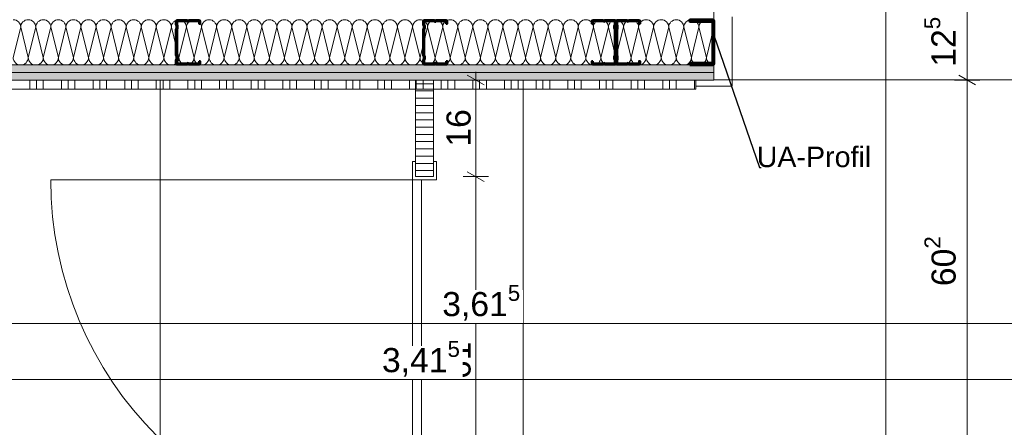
# Model space of a CAD drawing. Header units: metres. Extents: x -3.5 to 65.3, y -10.9 to 16.7.
# Tile 96 of 234: x 41.173 to 42.807, y 3.235 to 3.91. Entities that reach past the tile are written whole.
import ezdxf

# ---------------------------------------------------------------- set-up
doc = ezdxf.new("R2010")
doc.units = ezdxf.units.M
doc.header["$MEASUREMENT"] = 0
doc.linetypes.add('Wipeout_Contour', pattern=[1, 0, -1])
for name, color, linetype in [('102 - Bemaßung_ Beschriftung.Detail_ Ausschnitt', 7, 'Continuous'), ('654 - Abdeckung.Wand Belag', 7, 'Continuous'), ('660 - Unterkonstruktion.Trockenbau', 7, 'Continuous'), ('Neubau_102 - Bemaßung_ Beschriftung.Detail_ Ausschnitt', 7, 'Continuous'), ('Neubau_606 - Struktur.Wand Innen Ausbau', 7, 'Continuous'), ('Neubau_650 - Abdeckung.Fußboden Aufbau', 7, 'Continuous'), ('Neubau_702 - Einrichtung.Möbel Sanitär', 7, 'Continuous')]:
    doc.layers.add(name, color=color, linetype=linetype)
doc.styles.add('ERSTELLTER_STIL_1', font='txt')
doc.dimstyles.new('ERSTELLTER_STIL__1', dxfattribs={"dimtxt": 0.04, "dimasz": 0.02128, "dimexe": 0.18, "dimexo": 0.0625, "dimgap": 0, "dimtad": 1, "dimtih": 1, "dimtoh": 1, "dimzin": 0, "dimdsep": 46, "dimtxsty": 'ERSTELLTER_STIL_1', "dimblk": 'ARROWHEAD_2', "dimblk1": 'ARROWHEAD_2', "dimblk2": 'ARROWHEAD_2', "dimcen": 0.09, "dimse1": 1, "dimse2": 1, "dimclrd": 7, "dimclre": 7, "dimclrt": 7, "dimazin": 0, "dimtfac": 1, "dimtdec": 4, "dimtmove": 0, "dimatfit": 3, "dimfxl": 1, "dimtolj": 1, "dimtzin": 0, "dimarcsym": 0})
doc.dimstyles.new('ERSTELLTER_STIL__3', dxfattribs={"dimtxt": 0.04, "dimasz": 0.02128, "dimexe": 0.18, "dimexo": 0.0625, "dimgap": 0, "dimtad": 1, "dimzin": 0, "dimdsep": 46, "dimtxsty": 'ERSTELLTER_STIL_1', "dimblk": 'ARROWHEAD_2', "dimblk1": 'ARROWHEAD_2', "dimblk2": 'ARROWHEAD_2', "dimcen": 0.09, "dimse1": 1, "dimse2": 1, "dimclrd": 7, "dimclre": 7, "dimclrt": 7, "dimazin": 0, "dimtfac": 1, "dimtdec": 4, "dimtmove": 0, "dimatfit": 3, "dimfxl": 1, "dimtolj": 1, "dimtzin": 0, "dimarcsym": 0})
doc.dimstyles.new('ERSTELLTER_STIL__5', dxfattribs={"dimtxt": 0.04, "dimasz": 0.02128, "dimexe": 0.18, "dimexo": 0.0625, "dimgap": 0, "dimtad": 1, "dimtih": 1, "dimtoh": 1, "dimzin": 0, "dimdsep": 46, "dimtxsty": 'ERSTELLTER_STIL_1', "dimblk": 'ARROWHEAD_2', "dimblk1": 'ARROWHEAD_2', "dimblk2": 'ARROWHEAD_2', "dimcen": 0.09, "dimclrd": 7, "dimclre": 7, "dimclrt": 7, "dimazin": 0, "dimtfac": 1, "dimtdec": 4, "dimtmove": 0, "dimatfit": 3, "dimfxl": 1, "dimtolj": 1, "dimtzin": 0, "dimarcsym": 0})
doc.dimstyles.new('ERSTELLTER_STIL__7', dxfattribs={"dimtxt": 0.18, "dimasz": 0.010944, "dimexe": 0.18, "dimexo": 0.0625, "dimgap": 0, "dimtad": 0, "dimtih": 1, "dimtoh": 1, "dimdec": 4, "dimzin": 0, "dimdsep": 46, "dimcen": 0.09, "dimadec": 0, "dimazin": 0, "dimtfac": 1, "dimtdec": 4, "dimtmove": 0, "dimatfit": 3, "dimldrblk": 'ARROWHEAD_11', "dimfxl": 1, "dimtolj": 1, "dimtzin": 0, "dimarcsym": 0})
pattern_1 = [(45, (0, 0), (-0.0070710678, 0.0070710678), [0, -0.01])]

# ---------------------------------------------------------------- blocks, each defined once
blk = doc.blocks.new('*X68')
at = {"layer": 'Neubau_606 - Struktur.Wand Innen Ausbau', "color": 7, "linetype": 'Continuous', "lineweight": 5}
for p, q in [((41.175, 3.8975), (41.1625, 3.8475)), ((41.175, 3.8975), (41.1875, 3.8475)), ((41.2, 3.8975), (41.1875, 3.8475)), ((41.2, 3.8975), (41.2125, 3.8475)), ((41.225, 3.8975), (41.2125, 3.8475)), ((41.225, 3.8975), (41.2375, 3.8475)), ((41.25, 3.8975), (41.2375, 3.8475)), ((41.25, 3.8975), (41.2625, 3.8475)), ((41.275, 3.8975), (41.2625, 3.8475)), ((41.275, 3.8975), (41.2875, 3.8475)), ((41.3, 3.8975), (41.2875, 3.8475)), ((41.3, 3.8975), (41.3125, 3.8475)), ((41.325, 3.8975), (41.3125, 3.8475)), ((41.325, 3.8975), (41.3375, 3.8475)), ((41.35, 3.8975), (41.3375, 3.8475)), ((41.35, 3.8975), (41.3625, 3.8475)), ((41.375, 3.8975), (41.3625, 3.8475)), ((41.375, 3.8975), (41.3875, 3.8475)), ((41.4, 3.8975), (41.3875, 3.8475)), ((41.4, 3.8975), (41.4125, 3.8475)), ((41.425, 3.8975), (41.4125, 3.8475)), ((41.425, 3.8975), (41.4375, 3.8475)), ((41.45, 3.8975), (41.4375, 3.8475)), ((41.45, 3.8975), (41.4625, 3.8475)), ((41.475, 3.8975), (41.4625, 3.8475)), ((41.475, 3.8975), (41.4875, 3.8475)), ((41.5, 3.8975), (41.4875, 3.8475)), ((41.5, 3.8975), (41.5125, 3.8475)), ((41.525, 3.8975), (41.5125, 3.8475)), ((41.525, 3.8975), (41.5375, 3.8475)), ((41.55, 3.8975), (41.5375, 3.8475)), ((41.55, 3.8975), (41.5625, 3.8475)), ((41.575, 3.8975), (41.5625, 3.8475)), ((41.575, 3.8975), (41.5875, 3.8475)), ((41.6, 3.8975), (41.5875, 3.8475)), ((41.6, 3.8975), (41.6125, 3.8475)), ((41.625, 3.8975), (41.6125, 3.8475)), ((41.625, 3.8975), (41.6375, 3.8475)), ((41.65, 3.8975), (41.6375, 3.8475)), ((41.65, 3.8975), (41.6625, 3.8475)), ((41.675, 3.8975), (41.6625, 3.8475)), ((41.675, 3.8975), (41.6875, 3.8475)), ((41.7, 3.8975), (41.6875, 3.8475)), ((41.7, 3.8975), (41.7125, 3.8475)), ((41.725, 3.8975), (41.7125, 3.8475)), ((41.725, 3.8975), (41.7375, 3.8475)), ((41.75, 3.8975), (41.7375, 3.8475)), ((41.75, 3.8975), (41.7625, 3.8475)), ((41.775, 3.8975), (41.7625, 3.8475)), ((41.775, 3.8975), (41.7875, 3.8475)), ((41.8, 3.8975), (41.7875, 3.8475)), ((41.8, 3.8975), (41.8125, 3.8475)), ((41.825, 3.8975), (41.8125, 3.8475)), ((41.825, 3.8975), (41.8375, 3.8475)), ((41.85, 3.8975), (41.8375, 3.8475)), ((41.85, 3.8975), (41.8625, 3.8475)), ((41.875, 3.8975), (41.8625, 3.8475)), ((41.875, 3.8975), (41.8875, 3.8475)), ((41.9, 3.8975), (41.8875, 3.8475)), ((41.9, 3.8975), (41.9125, 3.8475)), ((41.925, 3.8975), (41.9125, 3.8475)), ((41.925, 3.8975), (41.9375, 3.8475)), ((41.95, 3.8975), (41.9375, 3.8475)), ((41.95, 3.8975), (41.9625, 3.8475)), ((41.975, 3.8975), (41.9625, 3.8475)), ((41.975, 3.8975), (41.9875, 3.8475)), ((42, 3.8975), (41.9875, 3.8475)), ((42, 3.8975), (42.0125, 3.8475)), ((42.025, 3.8975), (42.0125, 3.8475)), ((42.025, 3.8975), (42.0375, 3.8475)), ((42.05, 3.8975), (42.0375, 3.8475)), ((42.05, 3.8975), (42.0625, 3.8475)), ((42.075, 3.8975), (42.0625, 3.8475)), ((42.075, 3.8975), (42.0875, 3.8475)), ((42.1, 3.8975), (42.0875, 3.8475)), ((42.1, 3.8975), (42.1125, 3.8475)), ((42.125, 3.8975), (42.1125, 3.8475)), ((42.125, 3.8975), (42.1375, 3.8475)), ((42.15, 3.8975), (42.1375, 3.8475)), ((42.15, 3.8975), (42.1625, 3.8475)), ((42.175, 3.8975), (42.1625, 3.8475)), ((42.175, 3.8975), (42.1875, 3.8475)), ((42.2, 3.8975), (42.1875, 3.8475)), ((42.2, 3.8975), (42.2125, 3.8475)), ((42.225, 3.8975), (42.2125, 3.8475)), ((42.225, 3.8975), (42.2375, 3.8475)), ((42.25, 3.8975), (42.2375, 3.8475)), ((42.25, 3.8975), (42.2625, 3.8475)), ((42.275, 3.8975), (42.2625, 3.8475)), ((42.275, 3.8975), (42.2875, 3.8475)), ((42.3, 3.8975), (42.2875, 3.8475)), ((42.3, 3.8975), (42.3125, 3.8475)), ((42.325, 3.8974), (42.3125, 3.8475))]:
    blk.add_line(p, q, dxfattribs=at)
for centre, start, end in [((41.1625, 3.8975), 360, 90), ((41.1875, 3.8975), 90, 180), ((41.1875, 3.8975), 360, 90), ((41.2125, 3.8975), 90, 180), ((41.2125, 3.8975), 360, 90), ((41.2375, 3.8975), 90, 180), ((41.2375, 3.8975), 360, 90), ((41.2625, 3.8975), 90, 180), ((41.2625, 3.8975), 360, 90), ((41.2875, 3.8975), 90, 180), ((41.2875, 3.8975), 360, 90), ((41.3125, 3.8975), 90, 180), ((41.3125, 3.8975), 360, 90), ((41.3375, 3.8975), 90, 180), ((41.3375, 3.8975), 360, 90), ((41.3625, 3.8975), 90, 180), ((41.3625, 3.8975), 360, 90), ((41.3875, 3.8975), 90, 180), ((41.3875, 3.8975), 360, 90), ((41.4125, 3.8975), 90, 180), ((41.4125, 3.8975), 360, 90), ((41.4375, 3.8975), 90, 180), ((41.4375, 3.8975), 360, 90), ((41.4625, 3.8975), 90, 180), ((41.4625, 3.8975), 360, 90), ((41.4875, 3.8975), 90, 180), ((41.4875, 3.8975), 360, 90), ((41.5125, 3.8975), 90, 180), ((41.5125, 3.8975), 360, 90), ((41.5375, 3.8975), 90, 180), ((41.5375, 3.8975), 360, 90), ((41.5625, 3.8975), 90, 180), ((41.5625, 3.8975), 360, 90), ((41.5875, 3.8975), 90, 180), ((41.5875, 3.8975), 360, 90), ((41.6125, 3.8975), 90, 180), ((41.6125, 3.8975), 360, 90), ((41.6375, 3.8975), 90, 180), ((41.6375, 3.8975), 360, 90), ((41.6625, 3.8975), 90, 180), ((41.6625, 3.8975), 360, 90), ((41.6875, 3.8975), 90, 180), ((41.6875, 3.8975), 360, 90), ((41.7125, 3.8975), 90, 180), ((41.7125, 3.8975), 360, 90), ((41.7375, 3.8975), 90, 180), ((41.7375, 3.8975), 360, 90), ((41.7625, 3.8975), 90, 180), ((41.7625, 3.8975), 360, 90), ((41.7875, 3.8975), 90, 180), ((41.7875, 3.8975), 360, 90), ((41.8125, 3.8975), 90, 180), ((41.8125, 3.8975), 360, 90), ((41.8375, 3.8975), 90, 180), ((41.8375, 3.8975), 360, 90), ((41.8625, 3.8975), 90, 180), ((41.8625, 3.8975), 360, 90), ((41.8875, 3.8975), 90, 180), ((41.8875, 3.8975), 360, 90), ((41.9125, 3.8975), 90, 180), ((41.9125, 3.8975), 360, 90), ((41.9375, 3.8975), 90, 180), ((41.9375, 3.8975), 360, 90), ((41.9625, 3.8975), 90, 180), ((41.9625, 3.8975), 360, 90), ((41.9875, 3.8975), 90, 180), ((41.9875, 3.8975), 360, 90), ((42.0125, 3.8975), 90, 180), ((42.0125, 3.8975), 360, 90), ((42.0375, 3.8975), 90, 180), ((42.0375, 3.8975), 360, 90), ((42.0625, 3.8975), 90, 180), ((42.0625, 3.8975), 360, 90), ((42.0875, 3.8975), 90, 180), ((42.0875, 3.8975), 360, 90), ((42.1125, 3.8975), 90, 180), ((42.1125, 3.8975), 360, 90), ((42.1375, 3.8975), 90, 180), ((42.1375, 3.8975), 360, 90), ((42.1625, 3.8975), 90, 180), ((42.1625, 3.8975), 360, 90), ((42.1875, 3.8975), 90, 180), ((42.1875, 3.8975), 360, 90), ((42.2125, 3.8975), 90, 180), ((42.2125, 3.8975), 360, 90), ((42.2375, 3.8975), 90, 180), ((42.2375, 3.8975), 360, 90), ((42.2625, 3.8975), 90, 180), ((42.2625, 3.8975), 360, 90), ((42.2875, 3.8975), 90, 180), ((42.2875, 3.8975), 360, 90), ((42.3125, 3.8975), 90, 180), ((42.3125, 3.8975), 2.6565, 90), ((42.325, 3.9225), 269.9384, 270), ((41.175, 3.8475), 180, 270), ((41.175, 3.8475), 270, 360), ((41.2, 3.8475), 180, 270), ((41.2, 3.8475), 270, 360), ((41.225, 3.8475), 180, 270), ((41.225, 3.8475), 270, 360), ((41.25, 3.8475), 180, 270), ((41.25, 3.8475), 270, 360), ((41.275, 3.8475), 180, 270), ((41.275, 3.8475), 270, 360), ((41.3, 3.8475), 180, 270), ((41.3, 3.8475), 270, 360), ((41.325, 3.8475), 180, 270), ((41.325, 3.8475), 270, 360), ((41.35, 3.8475), 180, 270), ((41.35, 3.8475), 270, 360), ((41.375, 3.8475), 180, 270), ((41.375, 3.8475), 270, 360), ((41.4, 3.8475), 180, 270), ((41.4, 3.8475), 270, 360), ((41.425, 3.8475), 180, 270), ((41.425, 3.8475), 270, 360), ((41.45, 3.8475), 180, 270), ((41.45, 3.8475), 270, 360), ((41.475, 3.8475), 180, 270), ((41.475, 3.8475), 270, 360), ((41.5, 3.8475), 180, 270), ((41.5, 3.8475), 270, 360), ((41.525, 3.8475), 180, 270), ((41.525, 3.8475), 270, 360), ((41.55, 3.8475), 180, 270), ((41.55, 3.8475), 270, 360), ((41.575, 3.8475), 180, 270), ((41.575, 3.8475), 270, 360), ((41.6, 3.8475), 180, 270), ((41.6, 3.8475), 270, 360), ((41.625, 3.8475), 180, 270), ((41.625, 3.8475), 270, 360), ((41.65, 3.8475), 180, 270), ((41.65, 3.8475), 270, 360), ((41.675, 3.8475), 180, 270), ((41.675, 3.8475), 270, 360), ((41.7, 3.8475), 180, 270), ((41.7, 3.8475), 270, 360), ((41.725, 3.8475), 180, 270), ((41.725, 3.8475), 270, 360), ((41.75, 3.8475), 180, 270), ((41.75, 3.8475), 270, 360), ((41.775, 3.8475), 180, 270), ((41.775, 3.8475), 270, 360), ((41.8, 3.8475), 180, 270), ((41.8, 3.8475), 270, 360), ((41.825, 3.8475), 180, 270), ((41.825, 3.8475), 270, 360), ((41.85, 3.8475), 180, 270), ((41.85, 3.8475), 270, 360), ((41.875, 3.8475), 180, 270), ((41.875, 3.8475), 270, 360), ((41.9, 3.8475), 180, 270), ((41.9, 3.8475), 270, 360), ((41.925, 3.8475), 180, 270), ((41.925, 3.8475), 270, 360), ((41.95, 3.8475), 180, 270), ((41.95, 3.8475), 270, 360), ((41.975, 3.8475), 180, 270), ((41.975, 3.8475), 270, 360), ((42, 3.8475), 180, 270), ((42, 3.8475), 270, 360), ((42.025, 3.8475), 180, 270), ((42.025, 3.8475), 270, 360), ((42.05, 3.8475), 180, 270), ((42.05, 3.8475), 270, 360), ((42.075, 3.8475), 180, 270), ((42.075, 3.8475), 270, 360), ((42.1, 3.8475), 180, 270), ((42.1, 3.8475), 270, 360), ((42.125, 3.8475), 180, 270), ((42.125, 3.8475), 270, 360), ((42.15, 3.8475), 180, 270), ((42.15, 3.8475), 270, 360), ((42.175, 3.8475), 180, 270), ((42.175, 3.8475), 270, 360), ((42.2, 3.8475), 180, 270), ((42.2, 3.8475), 270, 360), ((42.225, 3.8475), 180, 270), ((42.225, 3.8475), 270, 360), ((42.25, 3.8475), 180, 270), ((42.25, 3.8475), 270, 360), ((42.275, 3.8475), 180, 270), ((42.275, 3.8475), 270, 360), ((42.3, 3.8475), 180, 270), ((42.3, 3.8475), 270, 360), ((42.325, 3.8475), 180, 269.9384)]:
    blk.add_arc(centre, 0.0125, start, end, dxfattribs=at)
blk = doc.blocks.new('*X91')
at = {"layer": '654 - Abdeckung.Wand Belag', "color": 7, "linetype": 'Continuous', "lineweight": 5}
for p, q in [((41.16, 3.81), (41.2125, 3.81)), ((41.19, 3.81), (41.19, 3.795)), ((41.2012, 3.81), (41.2012, 3.795)), ((41.2125, 3.81), (41.2125, 3.795)), ((41.2125, 3.81), (41.265, 3.81)), ((41.2425, 3.81), (41.2425, 3.795)), ((41.2537, 3.81), (41.2537, 3.795)), ((41.265, 3.81), (41.265, 3.795)), ((41.265, 3.81), (41.3175, 3.81)), ((41.295, 3.81), (41.295, 3.795)), ((41.3062, 3.81), (41.3062, 3.795)), ((41.3175, 3.81), (41.3175, 3.795)), ((41.3175, 3.81), (41.37, 3.81)), ((41.3475, 3.81), (41.3475, 3.795)), ((41.3587, 3.81), (41.3587, 3.795)), ((41.37, 3.81), (41.37, 3.795)), ((41.37, 3.81), (41.4225, 3.81)), ((41.4, 3.81), (41.4, 3.795)), ((41.4112, 3.81), (41.4112, 3.795)), ((41.4225, 3.81), (41.4225, 3.795)), ((41.4225, 3.81), (41.475, 3.81)), ((41.4525, 3.81), (41.4525, 3.795)), ((41.4637, 3.81), (41.4637, 3.795)), ((41.475, 3.81), (41.475, 3.795)), ((41.475, 3.81), (41.5075, 3.81)), ((41.505, 3.81), (41.505, 3.795)), ((41.5162, 3.81), (41.5162, 3.795)), ((41.5275, 3.81), (41.5275, 3.795)), ((41.5575, 3.81), (41.5575, 3.795)), ((41.5687, 3.81), (41.5687, 3.795)), ((41.58, 3.81), (41.58, 3.795)), ((41.61, 3.81), (41.61, 3.795)), ((41.6212, 3.81), (41.6212, 3.795)), ((41.6325, 3.81), (41.6325, 3.795)), ((41.6625, 3.81), (41.6625, 3.795)), ((41.6737, 3.81), (41.6737, 3.795)), ((41.685, 3.81), (41.685, 3.795)), ((41.715, 3.81), (41.715, 3.795)), ((41.7262, 3.81), (41.7262, 3.795)), ((41.7375, 3.81), (41.7375, 3.795)), ((41.7675, 3.81), (41.7675, 3.795)), ((41.7787, 3.81), (41.7787, 3.795)), ((41.79, 3.81), (41.79, 3.795)), ((41.82, 3.81), (41.82, 3.795)), ((41.8312, 3.81), (41.8312, 3.795)), ((41.8425, 3.81), (41.8425, 3.795)), ((41.8725, 3.81), (41.8725, 3.795)), ((41.8837, 3.81), (41.8837, 3.795)), ((41.895, 3.81), (41.895, 3.795)), ((41.925, 3.81), (41.925, 3.795)), ((41.9362, 3.81), (41.9362, 3.795)), ((41.9475, 3.81), (41.9475, 3.795)), ((41.9775, 3.81), (41.9775, 3.795)), ((41.9887, 3.81), (41.9887, 3.795)), ((42, 3.81), (42, 3.795)), ((42.03, 3.81), (42.03, 3.795)), ((42.0412, 3.81), (42.0412, 3.795)), ((42.0525, 3.81), (42.0525, 3.795)), ((42.0825, 3.81), (42.0825, 3.795)), ((42.0937, 3.81), (42.0937, 3.795)), ((42.105, 3.81), (42.105, 3.795)), ((42.135, 3.81), (42.135, 3.795)), ((42.1462, 3.81), (42.1462, 3.795)), ((42.1575, 3.81), (42.1575, 3.795)), ((42.1875, 3.81), (42.1875, 3.795)), ((42.1987, 3.81), (42.1987, 3.795)), ((42.21, 3.81), (42.21, 3.795)), ((42.24, 3.81), (42.24, 3.795)), ((42.2512, 3.81), (42.2512, 3.795)), ((42.2625, 3.81), (42.2625, 3.795)), ((42.2925, 3.81), (42.2925, 3.795))]:
    blk.add_line(p, q, dxfattribs=at)
blk = doc.blocks.new('*D177')
at = {"layer": '102 - Bemaßung_ Beschriftung.Detail_ Ausschnitt', "color": 7, "linetype": 'Continuous', "lineweight": 5}
for p, q in [((41.8519, 1.0833), (41.868, 1.1113)), ((41.873, 1.1113), (41.8569, 1.0833)), ((41.8649, 1.0763), (41.8649, 1.1183)), ((43.5531, 1.1113), (43.5369, 1.0833)), ((43.545, 1.0763), (43.545, 1.1183)), ((41.8649, 1.0973), (43.545, 1.0973))]:
    blk.add_line(p, q, dxfattribs=at)
at = {"layer": '102 - Bemaßung_ Beschriftung.Detail_ Ausschnitt', "color": 7, "lineweight": 5, "insert": (42.6518, 1.1053), "char_height": 0.04, "attachment_point": 7, "style": 'ERSTELLTER_STIL_1'}
blk.add_mtext('\\A1;{\\pql;\\fArial|b0|i0|c0|p38;1,68}', dxfattribs=at)
blk = doc.blocks.new('ARROWHEAD_2')
at = {"color": 0, "linetype": 'Continuous', "lineweight": 0}
for p, q in [((0, 0), (-1, 0)), ((-0.378, -0.655), (0.378, 0.655))]:
    blk.add_line(p, q, dxfattribs=at)
blk = doc.blocks.new('*D303')
at = {"layer": '102 - Bemaßung_ Beschriftung.Detail_ Ausschnitt', "color": 7, "linetype": 'Continuous', "lineweight": 5}
for p, q in [((41.9509, 3.65), (41.9089, 3.65)), ((41.9159, 3.658), (41.9439, 3.6419)), ((41.9299, 3.04), (41.9299, 3.65)), ((41.9509, 3.04), (41.9089, 3.04)), ((41.9159, 3.048), (41.9439, 3.0319))]:
    blk.add_line(p, q, dxfattribs=at)
at = {"layer": '102 - Bemaßung_ Beschriftung.Detail_ Ausschnitt', "color": 7, "lineweight": 5, "insert": (41.9219, 3.3146), "char_height": 0.04, "attachment_point": 7, "rotation": 90, "style": 'ERSTELLTER_STIL_1'}
blk.add_mtext('\\A1;{\\pql;\\fArial|b0|i0|c0|p38;61}', dxfattribs=at)
blk = doc.blocks.new('*D304')
at = {"layer": '102 - Bemaßung_ Beschriftung.Detail_ Ausschnitt', "color": 7, "linetype": 'Continuous', "lineweight": 5}
for p, q in [((41.9299, 3.81), (41.9299, 3.8237)), ((41.9509, 3.81), (41.9089, 3.81)), ((41.9439, 3.8019), (41.9159, 3.8181)), ((41.9299, 3.65), (41.9299, 3.81)), ((41.9509, 3.65), (41.9089, 3.65)), ((41.9159, 3.658), (41.9439, 3.6419))]:
    blk.add_line(p, q, dxfattribs=at)
at = {"layer": '102 - Bemaßung_ Beschriftung.Detail_ Ausschnitt', "color": 7, "lineweight": 5, "insert": (41.9219, 3.6996), "char_height": 0.04, "attachment_point": 7, "rotation": 90, "style": 'ERSTELLTER_STIL_1'}
blk.add_mtext('\\A1;{\\pql;\\fArial|b0|i0|c0|p38;16}', dxfattribs=at)
blk = doc.blocks.new('*D367')
at = {"layer": '102 - Bemaßung_ Beschriftung.Detail_ Ausschnitt', "color": 7, "linetype": 'Continuous', "lineweight": 5}
for p, q in [((42.731, 3.8181), (42.759, 3.8019)), ((42.745, 3.208), (42.745, 3.81)), ((42.766, 3.208), (42.724, 3.208)), ((42.731, 3.2161), (42.759, 3.1999))]:
    blk.add_line(p, q, dxfattribs=at)
at = {"layer": '102 - Bemaßung_ Beschriftung.Detail_ Ausschnitt', "color": 7, "lineweight": 5, "insert": (42.7376, 3.4686), "char_height": 0.04, "attachment_point": 7, "rotation": 90, "style": 'ERSTELLTER_STIL_1'}
blk.add_mtext('\\A1;{\\pql;\\fArial|b0|i0|c0|p38;60\\fArial|b0|i0|c0|p38;\\A1{\\H.66x;\\S2^  ;}}', dxfattribs=at)
blk = doc.blocks.new('*D368')
at = {"layer": '102 - Bemaßung_ Beschriftung.Detail_ Ausschnitt', "color": 7, "linetype": 'Continuous', "lineweight": 5}
for p, q in [((42.731, 3.9431), (42.759, 3.9269)), ((42.766, 3.935), (42.724, 3.935)), ((42.745, 3.81), (42.745, 3.935)), ((42.766, 3.81), (42.724, 3.81)), ((42.731, 3.8181), (42.759, 3.8019)), ((42.745, 3.208), (42.745, 3.81))]:
    blk.add_line(p, q, dxfattribs=at)
at = {"layer": '102 - Bemaßung_ Beschriftung.Detail_ Ausschnitt', "color": 7, "lineweight": 5, "insert": (42.7374, 3.8321), "char_height": 0.04, "attachment_point": 7, "rotation": 90, "style": 'ERSTELLTER_STIL_1'}
blk.add_mtext('\\A1;{\\pql;\\fArial|b0|i0|c0|p38;12\\fArial|b0|i0|c0|p38;\\A1{\\H.66x;\\S5^  ;}}', dxfattribs=at)
blk = doc.blocks.new('*D420')
at = {"layer": '102 - Bemaßung_ Beschriftung.Detail_ Ausschnitt', "color": 7, "linetype": 'Continuous', "lineweight": 5}
for p, q in [((43.745, 3.3859), (43.745, 3.89)), ((40.13, 3.3859), (40.13, 3.465)), ((40.1381, 3.4209), (40.1219, 3.3929)), ((43.7531, 3.4209), (43.7369, 3.3929)), ((40.1163, 3.4069), (40.13, 3.4069)), ((40.13, 3.4069), (43.745, 3.4069))]:
    blk.add_line(p, q, dxfattribs=at)
at = {"color": 254, "linetype": 'Wipeout_Contour', "lineweight": 0, "ltscale": 168.323214}
blk.add_wipeout([(41.8668, 3.4074), (42.0082, 3.4074), (42.0082, 3.4624), (41.8668, 3.4624)], dxfattribs=at).dxf.layer = '102 - Bemaßung_ Beschriftung.Detail_ Ausschnitt'
at = {"layer": '102 - Bemaßung_ Beschriftung.Detail_ Ausschnitt', "color": 7, "lineweight": 5, "insert": (41.8743, 3.4072), "char_height": 0.04, "attachment_point": 7, "style": 'ERSTELLTER_STIL_1'}
blk.add_mtext('\\A1;{\\pql;\\fArial|b0|i0|c0|p38;3,61\\fArial|b0|i0|c0|p38;\\A1{\\H.66x;\\S5^  ;}}', dxfattribs=at)
blk = doc.blocks.new('*D424')
at = {"layer": '102 - Bemaßung_ Beschriftung.Detail_ Ausschnitt', "color": 7, "linetype": 'Continuous', "lineweight": 5}
for p, q in [((40.13, 3.2932), (40.13, 3.3352)), ((40.1381, 3.3282), (40.1219, 3.3002)), ((43.5531, 3.3282), (43.5369, 3.3002)), ((40.13, 3.3142), (43.545, 3.3142))]:
    blk.add_line(p, q, dxfattribs=at)
at = {"color": 254, "linetype": 'Wipeout_Contour', "lineweight": 0, "ltscale": 167.894634}
blk.add_wipeout([(41.7668, 3.3147), (41.9082, 3.3147), (41.9082, 3.3697), (41.7668, 3.3697)], dxfattribs=at).dxf.layer = '102 - Bemaßung_ Beschriftung.Detail_ Ausschnitt'
at = {"layer": '102 - Bemaßung_ Beschriftung.Detail_ Ausschnitt', "color": 7, "lineweight": 5, "insert": (41.7743, 3.3144), "char_height": 0.04, "attachment_point": 7, "style": 'ERSTELLTER_STIL_1'}
blk.add_mtext('\\A1;{\\pql;\\fArial|b0|i0|c0|p38;3,41\\fArial|b0|i0|c0|p38;\\A1{\\H.66x;\\S5^  ;}}', dxfattribs=at)
blk = doc.blocks.new('*D425')
at = {"layer": '102 - Bemaßung_ Beschriftung.Detail_ Ausschnitt', "color": 7, "linetype": 'Continuous', "lineweight": 5}
for p, q in [((43.545, 3.2932), (43.545, 3.3352)), ((43.965, 3.2932), (43.965, 3.3352)), ((43.5531, 3.3282), (43.5369, 3.3002)), ((43.9731, 3.3282), (43.9569, 3.3002)), ((40.13, 3.3142), (43.545, 3.3142)), ((43.545, 3.3142), (43.965, 3.3142))]:
    blk.add_line(p, q, dxfattribs=at)
at = {"color": 254, "linetype": 'Wipeout_Contour', "lineweight": 0, "ltscale": 175.540992}
blk.add_wipeout([(43.7171, 3.3147), (43.7928, 3.3147), (43.7928, 3.3697), (43.7171, 3.3697)], dxfattribs=at).dxf.layer = '102 - Bemaßung_ Beschriftung.Detail_ Ausschnitt'
at = {"layer": '102 - Bemaßung_ Beschriftung.Detail_ Ausschnitt', "color": 7, "lineweight": 5, "insert": (43.7246, 3.3222), "char_height": 0.04, "attachment_point": 7, "style": 'ERSTELLTER_STIL_1'}
blk.add_mtext('\\A1;{\\pql;\\fArial|b0|i0|c0|p38;42}', dxfattribs=at)
blk = doc.blocks.new('ARROWHEAD_11')
at = {"color": 0, "linetype": 'Continuous', "lineweight": 0}
blk.add_line((0, 0), (-1, 0), dxfattribs=at)
at = {"color": 0, "linetype": 'Continuous', "lineweight": 0, "const_width": 0.25, "flags": 128}
blk.add_lwpolyline([(-0.125, 0, 1), (0.125, 0, 1)], format="xyb", close=True, dxfattribs=at)

msp = doc.modelspace()

# ---------------------------------------------------------------- hatches: boundary and pattern name
at = {"layer": 'Neubau_606 - Struktur.Wand Innen Ausbau', "linetype": 'Continuous', "lineweight": 0, "true_color": 0x000000}
h = msp.add_hatch(dxfattribs=at)
h.set_pattern_fill('Gips_0001', color=18, style=0, pattern_type=2)
h.set_pattern_definition(pattern_1)
h.paths.add_polyline_path([(40.13, 3.8225), (42.325, 3.8225), (42.325, 3.835), (40.13, 3.835)])
h = msp.add_hatch(dxfattribs=at)
h.set_pattern_fill('Gips_0001', color=18, style=0, pattern_type=2)
h.set_pattern_definition(pattern_1)
h.paths.add_polyline_path([(42.325, 3.8225), (40.13, 3.8225), (40.13, 3.81), (42.325, 3.81)])
at = {"layer": 'Neubau_650 - Abdeckung.Fußboden Aufbau', "linetype": 'Continuous', "lineweight": 13, "true_color": 0xafafaf}
h = msp.add_hatch(dxfattribs=at)
h.set_pattern_fill('Raster_60x60_Fuge_2mm_0001', color=253, style=0, pattern_type=2)
h.set_pattern_definition([(0, (42.61, 3.81), (0, 0.602), []), (90, (42.61, 3.81), (-0.602, 0), [])])
h.paths.add_polyline_path([(42.325, 3.81), (40.38, 3.81), (40.38, 0.255), (43.545, 0.255), (43.545, 0.33, -0.414214), (43.495, 0.28, -0.414214), (43.445, 0.33, -0.414214), (43.395, 0.28, -0.414214), (43.345, 0.33, -0.414214), (43.395, 0.38, -0.414214), (43.445, 0.33, -0.414214), (43.495, 0.38, -0.414214), (43.545, 0.33), (43.545, 3.81), (43.21, 3.81), (43.21, 3.935), (42.325, 3.935)])
at = {"layer": 'Neubau_702 - Einrichtung.Möbel Sanitär', "linetype": 'Continuous', "lineweight": 0, "true_color": 0x000000}
h = msp.add_hatch(dxfattribs=at)
h.set_pattern_fill('Holz__Sperrholz_1_0001', color=18, style=0, pattern_type=2)
h.set_pattern_definition([(0, (0, 0), (0, 0.0120000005), [])])
h.paths.add_polyline_path([(41.8299, 3.81), (41.8299, 3.65), (41.8599, 3.65), (41.8599, 3.81)])

# ---------------------------------------------------------------- linework, layer by layer
at = {"layer": '654 - Abdeckung.Wand Belag', "color": 7, "linetype": 'Continuous', "lineweight": 5, "flags": 128}
for points in [[(42.295, 3.81), (40.38, 3.81)], [(42.295, 3.795), (42.295, 3.81)], [(40.38, 3.795), (42.295, 3.795)]]:
    msp.add_lwpolyline(points, dxfattribs=at)
at = {"layer": 'Neubau_606 - Struktur.Wand Innen Ausbau', "color": 1, "linetype": 'Continuous', "lineweight": 13}
for p, q in [((42.325, 3.935), (42.325, 3.81)), ((42.355, 3.8), (42.355, 3.915)), ((42.325, 3.81), (42.295, 3.81)), ((42.295, 3.81), (42.295, 3.8)), ((42.295, 3.8), (42.355, 3.8))]:
    msp.add_line(p, q, dxfattribs=at)
at = {"layer": 'Neubau_606 - Struktur.Wand Innen Ausbau', "color": 1, "linetype": 'Continuous', "lineweight": 5}
for p, q in [((42.325, 3.9225), (42.325, 3.91)), ((42.325, 3.9225), (42.325, 3.91)), ((42.325, 3.9225), (42.325, 3.91)), ((42.325, 3.91), (42.325, 3.835)), ((42.325, 3.91), (42.325, 3.835)), ((42.325, 3.91), (42.325, 3.835)), ((40.13, 3.835), (42.325, 3.835)), ((40.13, 3.8225), (42.325, 3.8225)), ((42.325, 3.835), (42.325, 3.8225)), ((42.325, 3.835), (42.325, 3.8225)), ((42.325, 3.835), (42.325, 3.8225)), ((42.325, 3.8225), (42.325, 3.81)), ((42.325, 3.8225), (42.325, 3.81)), ((42.325, 3.8225), (42.325, 3.81))]:
    msp.add_line(p, q, dxfattribs=at)
at = {"layer": 'Neubau_606 - Struktur.Wand Innen Ausbau', "color": 1, "linetype": 'Continuous', "lineweight": 5, "flags": 128}
msp.add_lwpolyline([(40.38, 3.81), (42.325, 3.81)], dxfattribs=at)
at = {"layer": 'Neubau_650 - Abdeckung.Fußboden Aufbau', "color": 1, "linetype": 'Continuous', "lineweight": 13, "flags": 128}
msp.add_lwpolyline([(43.545, 0.33), (43.545, 0.255), (40.38, 0.255), (40.38, 3.81), (42.325, 3.81), (42.325, 3.935)], dxfattribs=at)
at = {"layer": 'Neubau_702 - Einrichtung.Möbel Sanitär', "color": 1, "linetype": 'Continuous', "lineweight": 13}
for p, q in [((41.8249, 3.645), (41.8249, 3.675)), ((41.8249, 3.675), (41.8299, 3.675)), ((41.8299, 3.675), (41.8299, 3.65)), ((41.8599, 3.65), (41.8599, 3.675)), ((41.8599, 3.675), (41.8649, 3.675)), ((41.8649, 3.675), (41.8649, 3.645)), ((41.8249, 3.645), (41.2249, 3.645)), ((41.8399, 3.645), (41.8249, 3.645)), ((41.8399, 3.645), (41.8249, 3.645)), ((41.8249, 3.645), (41.8249, 3.045)), ((41.8299, 3.65), (41.8599, 3.65)), ((41.8649, 3.645), (41.8399, 3.645)), ((41.8399, 3.045), (41.8399, 3.645))]:
    msp.add_line(p, q, dxfattribs=at)
at = {"layer": 'Neubau_702 - Einrichtung.Möbel Sanitär', "color": 1, "linetype": 'Continuous', "lineweight": 18}
msp.add_line((41.8299, 3.65), (41.8599, 3.65), dxfattribs=at)
msp.add_line((41.8299, 3.65), (41.8599, 3.65), dxfattribs=at)
msp.add_line((41.8299, 3.65), (41.8599, 3.65), dxfattribs=at)
at = {"layer": 'Neubau_702 - Einrichtung.Möbel Sanitär', "color": 1, "linetype": 'Continuous', "lineweight": 18, "flags": 128}
for points in [[(41.8299, 3.81), (41.8299, 3.65)], [(41.8599, 3.81), (41.8299, 3.81)], [(41.8599, 3.65), (41.8599, 3.81)]]:
    msp.add_lwpolyline(points, dxfattribs=at)
at = {"layer": 'Neubau_702 - Einrichtung.Möbel Sanitär', "color": 1, "linetype": 'Continuous', "lineweight": 9}
msp.add_arc((41.8249, 3.645), 0.6, 180, 270, dxfattribs=at)

# ---------------------------------------------------------------- block references
at = {"layer": '654 - Abdeckung.Wand Belag', "color": 7, "lineweight": 5}
msp.add_blockref('*X91', (0, 0), dxfattribs=at)
at = {"layer": 'Neubau_606 - Struktur.Wand Innen Ausbau', "color": 1, "lineweight": 13}
msp.add_blockref('*X68', (0, 0), dxfattribs=at)

# ---------------------------------------------------------------- dimensions: what is measured, and where the dimension line sits
at = {"layer": '102 - Bemaßung_ Beschriftung.Detail_ Ausschnitt', "color": 7, "linetype": 'Continuous', "lineweight": 5}
dim = msp.add_linear_dim(base=(43.545, 1.0973), p1=(41.8649, 0.93), p2=(43.545, 4.06), dimstyle='ERSTELLTER_STIL__1', dxfattribs=at)
dim.commit()
dim.dimension.update_dxf_attribs({"geometry": '*D177', "text_midpoint": (42.7037, 1.1253), "dimtype": 160})
for base, p1, p2, picture, middle in [((42.744989, 3.934999), (41.837482, 3.81), (42.224989, 3.934999), '*D368', (42.716989, 3.916646)), ((41.9299, 3.81), (41.8599, 3.65), (41.8599, 3.81), '*D304', (41.9019, 3.7301)), ((42.745, 3.81), (42.0081, 3.208), (41.8375, 3.81), '*D367', (42.717, 3.5531)), ((41.9299, 3.65), (41.8599, 3.04), (41.8599, 3.65), '*D303', (41.9019, 3.3451))]:
    dim = msp.add_linear_dim(base=base, p1=p1, p2=p2, angle=90, dimstyle='ERSTELLTER_STIL__3', dxfattribs=at)
    dim.commit()
    dim.dimension.update_dxf_attribs({"geometry": picture, "text_midpoint": middle, "dimtype": 160, "text_rotation": 90})

# ---------------------------------------------------------------- next in the draw order: dimensions: what is measured, and where the dimension line sits
dim = msp.add_linear_dim(base=(43.74499, 3.40694), p1=(40.12997, 3.465), p2=(43.74499, 3.89), dimstyle='ERSTELLTER_STIL__5', dxfattribs=at)
dim.commit()
dim.dimension.update_dxf_attribs({"geometry": '*D420', "text_midpoint": (41.98023, 3.43494), "dimtype": 160})

# ---------------------------------------------------------------- next in the draw order: linework, layer by layer
at = {"layer": '660 - Unterkonstruktion.Trockenbau', "color": 7, "linetype": 'Continuous', "lineweight": 50, "flags": 128}
for points in [[(41.4708, 3.8416), (41.4726, 3.8416), (41.4726, 3.8376, -0.414214), (41.4706, 3.8356), (41.4545, 3.8356, -0.267949), (41.4528, 3.8366, 0.57735), (41.4523, 3.8366, -0.267949), (41.4506, 3.8356), (41.4346, 3.8356, -0.414214), (41.4326, 3.8376), (41.4326, 3.8431, -0.250492), (41.4334, 3.8448, 0.250492), (41.4336, 3.845), (41.4336, 3.8492, 0.250492), (41.4334, 3.8494, -0.250492), (41.4326, 3.8511), (41.4326, 3.8939, -0.250492), (41.4334, 3.8956, 0.250492), (41.4336, 3.8958), (41.4336, 3.9, 0.250492), (41.4334, 3.9002, -0.250492), (41.4326, 3.9019), (41.4326, 3.9074, -0.414214), (41.4346, 3.9094), (41.4506, 3.9094, -0.267949), (41.4523, 3.9084, 0.57735), (41.4528, 3.9084, -0.267949), (41.4545, 3.9094), (41.4706, 3.9094, -0.414214), (41.4726, 3.9074), (41.4726, 3.9034), (41.4708, 3.9034), (41.4708, 3.9074, 0.414214), (41.4706, 3.9076), (41.4545, 3.9076, 0.267949), (41.4543, 3.9075, -0.57735), (41.4508, 3.9075, 0.267949), (41.4506, 3.9076), (41.4346, 3.9076, 0.414214), (41.4343, 3.9074), (41.4343, 3.9019, 0.250492), (41.4344, 3.9017, -0.250492), (41.4353, 3.9), (41.4353, 3.8958, -0.250492), (41.4344, 3.8941, 0.250492), (41.4343, 3.8939), (41.4343, 3.8511, 0.250492), (41.4344, 3.8509, -0.250492), (41.4353, 3.8492), (41.4353, 3.845, -0.250492), (41.4344, 3.8433, 0.250492), (41.4343, 3.8431), (41.4343, 3.8376, 0.414214), (41.4346, 3.8373), (41.4506, 3.8373, 0.267949), (41.4508, 3.8375, -0.57735), (41.4543, 3.8375, 0.267949), (41.4545, 3.8373), (41.4706, 3.8373, 0.414214), (41.4708, 3.8376)], [(41.8808, 3.8416), (41.8826, 3.8416), (41.8826, 3.8376, -0.414214), (41.8806, 3.8356), (41.8645, 3.8356, -0.267949), (41.8628, 3.8366, 0.57735), (41.8623, 3.8366, -0.267949), (41.8606, 3.8356), (41.8446, 3.8356, -0.414214), (41.8426, 3.8376), (41.8426, 3.8431, -0.250492), (41.8434, 3.8448, 0.250492), (41.8436, 3.845), (41.8436, 3.8492, 0.250492), (41.8434, 3.8494, -0.250492), (41.8426, 3.8511), (41.8426, 3.8939, -0.250492), (41.8434, 3.8956, 0.250492), (41.8436, 3.8958), (41.8436, 3.9, 0.250492), (41.8434, 3.9002, -0.250492), (41.8426, 3.9019), (41.8426, 3.9074, -0.414214), (41.8446, 3.9094), (41.8606, 3.9094, -0.267949), (41.8623, 3.9084, 0.57735), (41.8628, 3.9084, -0.267949), (41.8645, 3.9094), (41.8806, 3.9094, -0.414214), (41.8826, 3.9074), (41.8826, 3.9034), (41.8808, 3.9034), (41.8808, 3.9074, 0.414214), (41.8806, 3.9076), (41.8645, 3.9076, 0.267949), (41.8643, 3.9075, -0.57735), (41.8608, 3.9075, 0.267949), (41.8606, 3.9076), (41.8446, 3.9076, 0.414214), (41.8443, 3.9074), (41.8443, 3.9019, 0.250492), (41.8444, 3.9017, -0.250492), (41.8453, 3.9), (41.8453, 3.8958, -0.250492), (41.8444, 3.8941, 0.250492), (41.8443, 3.8939), (41.8443, 3.8511, 0.250492), (41.8444, 3.8509, -0.250492), (41.8453, 3.8492), (41.8453, 3.845, -0.250492), (41.8444, 3.8433, 0.250492), (41.8443, 3.8431), (41.8443, 3.8376, 0.414214), (41.8446, 3.8373), (41.8606, 3.8373, 0.267949), (41.8608, 3.8375, -0.57735), (41.8643, 3.8375, 0.267949), (41.8645, 3.8373), (41.8806, 3.8373, 0.414214), (41.8808, 3.8376)], [(42.1242, 3.8416), (42.1225, 3.8416), (42.1225, 3.8376, 0.414214), (42.1245, 3.8356), (42.1405, 3.8356, 0.267949), (42.1423, 3.8366, -0.57735), (42.1427, 3.8366, 0.267949), (42.1444, 3.8356), (42.1605, 3.8356, 0.414214), (42.1625, 3.8376), (42.1625, 3.8431, 0.250492), (42.1616, 3.8448, -0.250492), (42.1615, 3.845), (42.1615, 3.8492, -0.250492), (42.1616, 3.8494, 0.250492), (42.1625, 3.8511), (42.1625, 3.8939, 0.250492), (42.1616, 3.8956, -0.250492), (42.1615, 3.8958), (42.1615, 3.9, -0.250492), (42.1616, 3.9002, 0.250492), (42.1625, 3.9019), (42.1625, 3.9074, 0.414214), (42.1605, 3.9094), (42.1444, 3.9094, 0.267949), (42.1427, 3.9084, -0.57735), (42.1423, 3.9084, 0.267949), (42.1405, 3.9094), (42.1245, 3.9094, 0.414214), (42.1225, 3.9074), (42.1225, 3.9034), (42.1242, 3.9034), (42.1242, 3.9074, -0.414214), (42.1245, 3.9076), (42.1405, 3.9076, -0.267949), (42.1408, 3.9075, 0.57735), (42.1442, 3.9075, -0.267949), (42.1444, 3.9076), (42.1605, 3.9076, -0.414214), (42.1607, 3.9074), (42.1607, 3.9019, -0.250492), (42.1606, 3.9017, 0.250492), (42.1597, 3.9), (42.1597, 3.8958, 0.250492), (42.1606, 3.8941, -0.250492), (42.1607, 3.8939), (42.1607, 3.8511, -0.250492), (42.1606, 3.8509, 0.250492), (42.1597, 3.8492), (42.1597, 3.845, 0.250492), (42.1606, 3.8433, -0.250492), (42.1607, 3.8431), (42.1607, 3.8376, -0.414214), (42.1605, 3.8373), (42.1444, 3.8373, -0.267949), (42.1442, 3.8375, 0.57735), (42.1408, 3.8375, -0.267949), (42.1405, 3.8373), (42.1245, 3.8373, -0.414214), (42.1242, 3.8376)], [(42.2007, 3.9034), (42.2025, 3.9034), (42.2025, 3.9074, 0.414214), (42.2005, 3.9094), (42.1844, 3.9094, 0.267949), (42.1827, 3.9084, -0.57735), (42.1823, 3.9084, 0.267949), (42.1805, 3.9094), (42.1645, 3.9094, 0.414214), (42.1625, 3.9074), (42.1625, 3.9019, 0.250492), (42.1634, 3.9002, -0.250492), (42.1635, 3.9), (42.1635, 3.8958, -0.250492), (42.1634, 3.8956, 0.250492), (42.1625, 3.8939), (42.1625, 3.8511, 0.250492), (42.1634, 3.8494, -0.250492), (42.1635, 3.8492), (42.1635, 3.845, -0.250492), (42.1634, 3.8448, 0.250492), (42.1625, 3.8431), (42.1625, 3.8376, 0.414214), (42.1645, 3.8356), (42.1805, 3.8356, 0.267949), (42.1823, 3.8366, -0.57735), (42.1827, 3.8366, 0.267949), (42.1844, 3.8356), (42.2005, 3.8356, 0.414214), (42.2025, 3.8376), (42.2025, 3.8416), (42.2007, 3.8416), (42.2007, 3.8376, -0.414214), (42.2005, 3.8373), (42.1844, 3.8373, -0.267949), (42.1842, 3.8375, 0.57735), (42.1808, 3.8375, -0.267949), (42.1805, 3.8373), (42.1645, 3.8373, -0.414214), (42.1642, 3.8376), (42.1642, 3.8431, -0.250492), (42.1644, 3.8433, 0.250492), (42.1652, 3.845), (42.1652, 3.8492, 0.250492), (42.1644, 3.8509, -0.250492), (42.1642, 3.8511), (42.1642, 3.8939, -0.250492), (42.1644, 3.8941, 0.250492), (42.1652, 3.8958), (42.1652, 3.9, 0.250492), (42.1644, 3.9017, -0.250492), (42.1642, 3.9019), (42.1642, 3.9074, -0.414214), (42.1645, 3.9076), (42.1805, 3.9076, -0.267949), (42.1808, 3.9075, 0.57735), (42.1842, 3.9075, -0.267949), (42.1844, 3.9076), (42.2005, 3.9076, -0.414214), (42.2007, 3.9074)]]:
    msp.add_lwpolyline(points, format="xyb", close=True, dxfattribs=at)
at = {"layer": '660 - Unterkonstruktion.Trockenbau', "color": 7, "linetype": 'Continuous', "lineweight": 70, "flags": 128}
msp.add_lwpolyline([(42.285, 3.8356), (42.3222, 3.8356, 0.414214), (42.325, 3.8383), (42.325, 3.9066, 0.414214), (42.3222, 3.9094), (42.285, 3.9094), (42.285, 3.9076), (42.3222, 3.9076, -0.414214), (42.3232, 3.9066), (42.3232, 3.8383, -0.414214), (42.3222, 3.8373), (42.285, 3.8373)], format="xyb", close=True, dxfattribs=at)

# ---------------------------------------------------------------- next in the draw order: texts
at = {"layer": 'Neubau_102 - Bemaßung_ Beschriftung.Detail_ Ausschnitt', "color": 7, "linetype": 'Continuous', "lineweight": 9, "insert": (42.5859, 3.6653), "char_height": 0.034, "attachment_point": 9, "style": 'ERSTELLTER_STIL_1'}
msp.add_mtext('\\A1;{\\pqr;\\fArial|b0|i0|c0|p38;UA-Profil}', dxfattribs=at)

# ---------------------------------------------------------------- next in the draw order: dimensions: what is measured, and where the dimension line sits
at = {"layer": '102 - Bemaßung_ Beschriftung.Detail_ Ausschnitt', "color": 7, "linetype": 'Continuous', "lineweight": 5}
dim = msp.add_linear_dim(base=(43.54499, 3.31417), p1=(40.12997, 2.28249), p2=(43.54499, 2.1575), dimstyle='ERSTELLTER_STIL__5', dxfattribs=at)
dim.commit()
dim.dimension.update_dxf_attribs({"geometry": '*D424', "text_midpoint": (41.88023, 3.34217), "dimtype": 160})

# ---------------------------------------------------------------- next in the draw order: leaders
at = {"layer": 'Neubau_102 - Bemaßung_ Beschriftung.Detail_ Ausschnitt', "color": 1, "linetype": 'Continuous', "lineweight": 13, "annotation_type": 0, "has_hookline": 1, "hookline_direction": 0, "text_width": 0.1828}
msp.add_leader([(42.3246, 3.8846), (42.4005, 3.6653), (42.4032, 3.6653)], dimstyle='ERSTELLTER_STIL__7', dxfattribs=at)

# ---------------------------------------------------------------- next in the draw order: dimensions: what is measured, and where the dimension line sits
at = {"layer": '102 - Bemaßung_ Beschriftung.Detail_ Ausschnitt', "color": 7, "linetype": 'Continuous', "lineweight": 5}
dim = msp.add_linear_dim(base=(43.965, 3.3142), p1=(43.545, 2.1575), p2=(43.965, 2.215), dimstyle='ERSTELLTER_STIL__5', dxfattribs=at)
dim.commit()
dim.dimension.update_dxf_attribs({"geometry": '*D425', "text_midpoint": (43.7551, 3.3422), "dimtype": 160})

doc.saveas('drawing.dxf')
